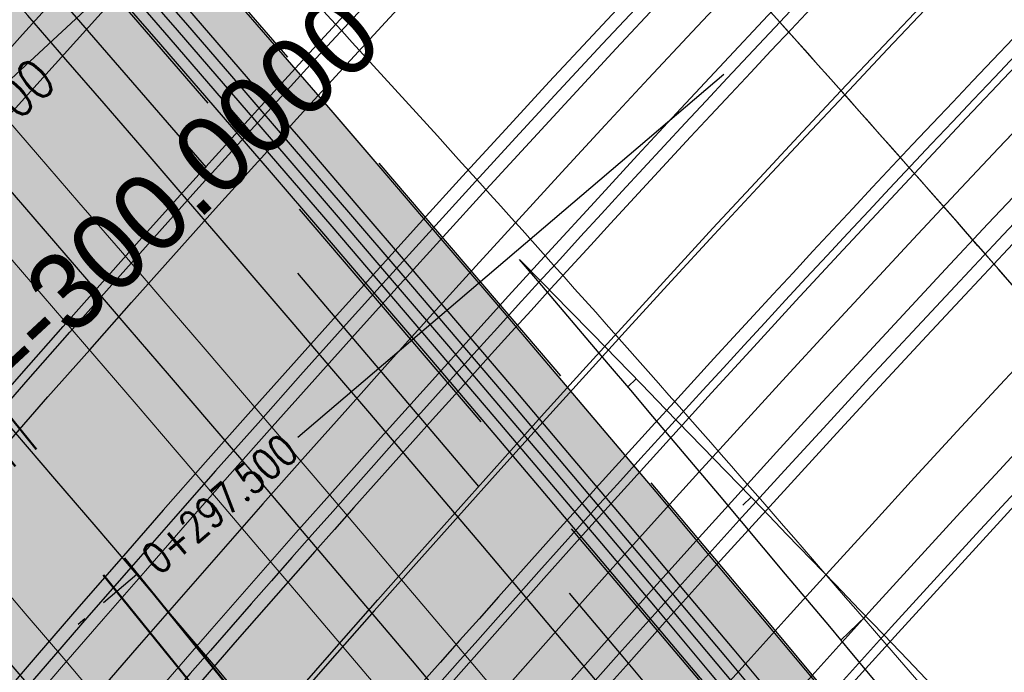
# Model space of a CAD drawing. Header units: metres. Extents: x 3458045 to 3462392, y 5482308 to 5484762.
# Tile 134 of 256: x 3459703.84 to 3459715.01, y 5483660.54 to 5483667.95. Entities that reach past the tile are written whole.
import ezdxf
from ezdxf.enums import TextEntityAlignment as Align

# ---------------------------------------------------------------- set-up
doc = ezdxf.new("R2010")
doc.units = ezdxf.units.M
for name, pattern in [('AUSGEZOGEN', [2, 1, 1]), ('STRICHPUNKT2', [12.7, 6.35, -3.175, 0, -3.175]), ('VERDECKT', [9.525, 6.35, -3.175]), ('VERDECKT2', [4.7625, 3.175, -1.5875])]:
    doc.linetypes.add(name, pattern=pattern)
doc.layers.get('0').update_dxf_attribs({"linetype": 'CONTINUOUS'})
for name, color, linetype in [('SP_ACHSE_6522', 7, 'CONTINUOUS'), ('SP_ACHSE_6721', 7, 'CONTINUOUS'), ('SP_ACHSE_6731', 7, 'CONTINUOUS'), ('SP_ACHSE_8521', 7, 'CONTINUOUS'), ('SP_ACHSE_8559', 7, 'CONTINUOUS'), ('SP_ACHSE_8901', 7, 'CONTINUOUS'), ('SP_ACHSE_8911', 7, 'CONTINUOUS'), ('SP_AXIS', 7, 'CONTINUOUS'), ('SP_BAUGRUBE-BÖSCHUNG', 210, 'AUSGEZOGEN'), ('SP_Blockfugen', 2, 'STRICHPUNKT2'), ('SP_BW5xx-BrückenB44', 7, 'CONTINUOUS'), ('SP_BW5xx-StwRheinuferstraße', 7, 'CONTINUOUS'), ('SP_Entwässerung', 170, 'VERDECKT2'), ('SP_SOLID_Trogsohle_L7+8', 253, 'CONTINUOUS'), ('SP_StadtbahnFluchtweg', 1, 'CONTINUOUS'), ('SP_TrogTunnel-Bautoleranz', 160, 'VERDECKT2'), ('SP_Trogwand_L7+8', 2, 'CONTINUOUS'), ('SP_Tunnelwand_L7+8', 2, 'VERDECKT2'), ('SP_Vb_Planung', 10, 'CONTINUOUS'), ('SP_VERM', 1, 'CONTINUOUS'), ('T__AXIS', 3, 'CONTINUOUS')]:
    doc.layers.add(name, color=color, linetype=linetype)
doc.layers.add('SP_HILF', color=6, linetype='CONTINUOUS', plot=False)
doc.styles.add('K_ISOCP', font='k_isocp.shx')
doc.styles.add('SIMPLEX8', font='simplexd.shx', dxfattribs={"width": 0.8})
doc.linetypes.add('EISENBAHN', pattern='A,0.15,[130,ltypeshp.shx,S=0.25,R=0,X=0,Y=0],0.15', length=0.3)

# ---------------------------------------------------------------- blocks, each defined once
blk = doc.blocks.new('kmr_li')
at = {"color": 1, "linetype": 'Continuous'}
blk.add_line((0, 0), (0, 3.5714), dxfattribs=at)
at = {"color": 1, "linetype": 'Continuous', "style": 'K_ISOCP'}
blk.add_attdef('STATION', text='', height=1, rotation=270.0001, dxfattribs=at).set_placement((0, 4.404), align=Align.MIDDLE_RIGHT)
blk.add_attdef('PARAOL', text='', height=1, rotation=270.0001, dxfattribs=at).set_placement((0.5, 1), align=Align.BOTTOM_RIGHT)
blk.add_attdef('PARAUL', text='', height=1, rotation=270.0001, dxfattribs=at).set_placement((-0.5, 1), align=Align.TOP_RIGHT)
blk = doc.blocks.new('kmr_i')
at = {"color": 1, "linetype": 'Continuous'}
blk.add_line((0, 0), (0, 1.416438), dxfattribs=at)
at = {"color": 1, "linetype": 'Continuous', "style": 'SIMPLEX8', "width": 0.8}
blk.add_attdef('STATION', text='', height=1, rotation=270.0000584, dxfattribs=at).set_placement((0, -0.50985), align=Align.MIDDLE_LEFT)
blk = doc.blocks.new('*U307')
at = {"color": 0, "linetype": 'ByBlock'}
for p, q in [((-33.826, 37.565), (-33.826, 37.564)), ((-32.516, 36.223), (-32.61, 36.131)), ((-31.211, 34.877), (-31.305, 34.786)), ((-29.91, 33.527), (-30.192, 33.256))]:
    blk.add_line(p, q, dxfattribs=at)

msp = doc.modelspace()

# ---------------------------------------------------------------- hatches: boundary and pattern name
at = {"layer": 'SP_SOLID_Trogsohle_L7+8'}
h = msp.add_hatch(color=256, dxfattribs=at)
h.dxf.hatch_style = 1
edge = h.paths.add_edge_path()
edge.add_line((3459702.4491, 5483672.5808), (3459694.7598, 5483665.8028))
edge.add_arc((3459249.8293, 5483273.6017), 593.1145, 29.9488058, 41.395802, ccw=False)
edge.add_line((3459763.7463, 5483569.6999), (3459768.6709, 5483560.5694))
edge.add_line((3459768.6709, 5483560.5694), (3459778.0346, 5483565.7481))
edge.add_line((3459778.0346, 5483565.7481), (3459772.6293, 5483574.8142))
edge.add_arc((3459249.8466, 5483273.6149), 603.343, 29.9482368, 41.3959476)

# ---------------------------------------------------------------- linework, layer by layer
at = {"layer": 'SP_ACHSE_6522'}
msp.add_lwpolyline([(3459690.7881, 5483531.9132, -0.2377022), (3459686.1518, 5483610.9287, -0.0061985), (3459687.0669, 5483612.9743, -0.0121933), (3459689.202, 5483617.3074, -0.0105958), (3459691.5324, 5483621.5387, -0.0089985), (3459694.0269, 5483625.6756, -0.0074011), (3459696.6557, 5483629.7285, -0.0058038), (3459699.3906, 5483633.7106, -0.0926184), (3459762.8248, 5483695.6159, -0.000188), (3459762.9764, 5483695.717, -0.0049276), (3459767.5685, 5483698.7086, -0.0035197), (3459772.2105, 5483701.6223, -0.0021118), (3459776.885, 5483704.4835, -0.0007039), (3459781.5756, 5483707.3183), (3459851.7814, 5483749.6586)], format="xyb", dxfattribs=at)
at = {"layer": 'SP_ACHSE_6721'}
msp.add_lwpolyline([(3459679.7641, 5483534.8411, -0.2153203), (3459678.2508, 5483614.3812, -0.0091566), (3459679.763, 5483617.7339, -0.0118607), (3459682.128, 5483622.4365, -0.0103948), (3459684.7, 5483627.0294, -0.0089289), (3459687.4477, 5483631.5195, -0.0074631), (3459690.341, 5483635.9173, -0.0059973), (3459693.3517, 5483640.2356, -0.0909405), (3459758.1619, 5483702.9627, -0.0001847), (3459758.3163, 5483703.0655, -0.0048411), (3459762.9923, 5483706.1077, -0.0034579), (3459767.7182, 5483709.072, -0.0020747), (3459772.4766, 5483711.9837, -0.0006916), (3459777.2511, 5483714.8692), (3459883.1578, 5483778.7402)], format="xyb", dxfattribs=at)
at = {"layer": 'SP_ACHSE_6731'}
msp.add_lwpolyline([(3459881.431, 5483781.605), (3459775.3544, 5483717.6418, 0.0006868), (3459770.5464, 5483714.7367, 0.0020604), (3459765.7545, 5483711.8051, 0.003434), (3459760.995, 5483708.8211, 0.0048076), (3459756.2855, 5483705.7591, 0.0001835), (3459756.13, 5483705.6556, 0.0917105), (3459689.9388, 5483641.4448, 0.005897), (3459686.9574, 5483637.1459, 0.0073719), (3459684.0911, 5483632.7695, 0.0088469), (3459681.3683, 5483628.3025, 0.0103219), (3459678.8188, 5483623.7345, 0.011797), (3459676.4739, 5483619.0584, 0.0045035), (3459675.7031, 5483617.3858, 0.2228231), (3459677.0437, 5483532.3132, 0.0025401)], format="xyb", dxfattribs=at)
at = {"layer": 'SP_ACHSE_8521'}
msp.add_lwpolyline([(3459667.116, 5483524.3467, -0.2255197), (3459663.8072, 5483620.7334, -0.0051343), (3459664.7675, 5483622.8858, -0.011674), (3459667.3044, 5483628.0892, -0.0103411), (3459670.0679, 5483633.176, -0.0090081), (3459673.0262, 5483638.1522, -0.0076752), (3459676.1489, 5483643.027, -0.0063424), (3459679.407, 5483647.8124, -0.0936983), (3459747.1614, 5483714.0324, -0.0004892), (3459747.5816, 5483714.3114, -0.0047607), (3459752.3417, 5483717.3973, -0.0034005), (3459757.1515, 5483720.4051, -0.0020403), (3459761.9938, 5483723.3604, -0.0006801), (3459766.8521, 5483726.2893), (3459833.8685, 5483766.6082)], format="xyb", dxfattribs=at)
at = {"layer": 'SP_ACHSE_8559'}
msp.add_lwpolyline([(3459696.9548, 5483536.2327, -0.2344318), (3459692.8953, 5483607.6275, -0.0063737), (3459693.7491, 5483609.5568, -0.0124985), (3459695.7467, 5483613.6421, -0.0108016), (3459697.9326, 5483617.63, -0.0091049), (3459700.2755, 5483621.5278, -0.0074082), (3459702.7459, 5483625.3463, -0.0057115), (3459705.3156, 5483629.0986, -0.0928262), (3459766.845, 5483689.2823, -0.0001911), (3459766.9943, 5483689.382, -0.005006), (3459771.5129, 5483692.3293, -0.0035757), (3459776.0813, 5483695.1986, -0.0021454), (3459780.6824, 5483698.0155, -0.0007151), (3459785.2995, 5483700.806), (3459855.6534, 5483743.2356)], format="xyb", dxfattribs=at)
at = {"layer": 'SP_ACHSE_8901'}
msp.add_lwpolyline([(3459478.4179, 5483881.5975), (3459663.5917, 5483703.287, -0.0763528), (3459773.4733, 5483559.3038, -0.0026415)], format="xyb", dxfattribs=at)
at = {"layer": 'SP_ACHSE_8911'}
msp.add_lwpolyline([(3459777.2173, 5483559.7474, 0.0769413), (3459666.0197, 5483705.8087), (3459480.8452, 5483884.1198, 0.0146052)], format="xyb", dxfattribs=at)
at = {"layer": 'SP_AXIS'}
for points in [[(3459462.9996, 5483888.6898), (3459657.2317, 5483701.6383, -0.0004357), (3459663.6067, 5483695.4918, -0.001307), (3459669.9603, 5483689.3232, -0.0021783), (3459676.2707, 5483683.1104, -0.0030497), (3459682.5157, 5483676.832, -0.003921), (3459688.6726, 5483670.4671, -0.0047924), (3459694.7177, 5483663.996, -0.0018941), (3459696.8141, 5483661.6896, -0.028225), (3459725.0993, 5483626.531, -0.0018941), (3459726.9033, 5483623.9892, -0.0047924), (3459731.9296, 5483616.6986, -0.003921), (3459736.8282, 5483609.3214, -0.0030497), (3459741.6235, 5483601.8767, -0.0021783), (3459746.3407, 5483594.3821, -0.001307), (3459751.0056, 5483586.8549, -0.0004357), (3459755.6442, 5483579.3114, 0.0003596)], [(3459777.2173, 5483559.7474, 0.0769413), (3459666.0197, 5483705.8087), (3459480.8452, 5483884.1198, 0.0146052)], [(3459478.4179, 5483881.5975), (3459663.5917, 5483703.287, -0.0763528), (3459773.4733, 5483559.3038, -0.0026415)], [(3459769.2766, 5483584.2553, -0.0008234), (3459761.9942, 5483596.2792, -0.0002745), (3459754.7382, 5483608.319, 0.0005709), (3459751.2476, 5483614.1058, 0.0017127), (3459747.7306, 5483619.8765, 0.0028544), (3459744.1611, 5483625.6149, 0.0039962), (3459740.5133, 5483631.3038, 0.0047547), (3459737.0195, 5483636.5476, 0.0377955), (3459708.7845, 5483671.9589, 0.0047547), (3459704.4503, 5483676.5326, 0.0039962), (3459699.7165, 5483681.3556, 0.0028544), (3459694.917, 5483686.1133, 0.0017127), (3459690.0743, 5483690.827, 0.0005709), (3459685.2101, 5483695.5185), (3459504.9574, 5483869.1071, 0.0004357)], [(3459881.431, 5483781.605), (3459775.3544, 5483717.6418, 0.0006868), (3459770.5464, 5483714.7367, 0.0020604), (3459765.7545, 5483711.8051, 0.003434), (3459760.995, 5483708.8211, 0.0048076), (3459756.2855, 5483705.7591, 0.0001835), (3459756.13, 5483705.6556, 0.0917105), (3459689.9388, 5483641.4448, 0.005897), (3459686.9574, 5483637.1459, 0.0073719), (3459684.0911, 5483632.7695, 0.0088469), (3459681.3683, 5483628.3025, 0.0103219), (3459678.8188, 5483623.7345, 0.011797), (3459676.4739, 5483619.0584, 0.0045035), (3459675.7031, 5483617.3858, 0.2228231), (3459677.0437, 5483532.3132, 0.0025401)], [(3459679.7641, 5483534.8411, -0.2153203), (3459678.2508, 5483614.3812, -0.0091566), (3459679.763, 5483617.7339, -0.0118607), (3459682.128, 5483622.4365, -0.0103948), (3459684.7, 5483627.0294, -0.0089289), (3459687.4477, 5483631.5195, -0.0074631), (3459690.341, 5483635.9173, -0.0059973), (3459693.3517, 5483640.2356, -0.0909405), (3459758.1619, 5483702.9627, -0.0001847), (3459758.3163, 5483703.0655, -0.0048411), (3459762.9923, 5483706.1077, -0.0034579), (3459767.7182, 5483709.072, -0.0020747), (3459772.4766, 5483711.9837, -0.0006916), (3459777.2511, 5483714.8692), (3459883.1578, 5483778.7402)], [(3459667.116, 5483524.3467, -0.2255197), (3459663.8072, 5483620.7334, -0.0051343), (3459664.7675, 5483622.8858, -0.011674), (3459667.3044, 5483628.0892, -0.0103411), (3459670.0679, 5483633.176, -0.0090081), (3459673.0262, 5483638.1522, -0.0076752), (3459676.1489, 5483643.027, -0.0063424), (3459679.407, 5483647.8124, -0.0936983), (3459747.1614, 5483714.0324, -0.0004892), (3459747.5816, 5483714.3114, -0.0047607), (3459752.3417, 5483717.3973, -0.0034005), (3459757.1515, 5483720.4051, -0.0020403), (3459761.9938, 5483723.3604, -0.0006801), (3459766.8521, 5483726.2893), (3459833.8685, 5483766.6082)], [(3459690.7881, 5483531.9132, -0.2377022), (3459686.1518, 5483610.9287, -0.0061985), (3459687.0669, 5483612.9743, -0.0121933), (3459689.202, 5483617.3074, -0.0105958), (3459691.5324, 5483621.5387, -0.0089985), (3459694.0269, 5483625.6756, -0.0074011), (3459696.6557, 5483629.7285, -0.0058038), (3459699.3906, 5483633.7106, -0.0926184), (3459762.8248, 5483695.6159, -0.000188), (3459762.9764, 5483695.717, -0.0049276), (3459767.5685, 5483698.7086, -0.0035197), (3459772.2105, 5483701.6223, -0.0021118), (3459776.885, 5483704.4835, -0.0007039), (3459781.5756, 5483707.3183), (3459851.7814, 5483749.6586)]]:
    msp.add_lwpolyline(points, format="xyb", dxfattribs=at)
at = {"layer": 'SP_BAUGRUBE-BÖSCHUNG'}
for points in [[(3459743.3921, 5483627.6046, 0.0208482), (3459709.5152, 5483665.2286, 0.0501887)], [(3459740.2564, 5483625.9709, 0.0206513), (3459709.5152, 5483665.2286, 0.0501887)]]:
    msp.add_lwpolyline(points, format="xyb", dxfattribs=at)
at = {"layer": 'SP_Blockfugen'}
msp.add_line((3459711.8319, 5483667.3268), (3459698.5126, 5483655.976), dxfattribs=at)
at = {"layer": 'SP_BW5xx-BrückenB44', "color": 96, "linetype": 'VERDECKT', "lineweight": 13, "ltscale": 2, "flags": 128}
for points in [[(3459662.4661, 5483617.5053, -0.0077788), (3459663.8072, 5483620.7334, -0.0051343), (3459664.7675, 5483622.8858, -0.011674), (3459667.3044, 5483628.0892, -0.0103411), (3459670.0679, 5483633.176, -0.0090081), (3459673.0262, 5483638.1522, -0.0076752), (3459676.1489, 5483643.027, -0.0063424), (3459679.407, 5483647.8124, -0.0936983), (3459747.1614, 5483714.0324, -0.0004892), (3459747.5816, 5483714.3114, -0.0047607), (3459752.3417, 5483717.3973, -0.0034005), (3459757.1515, 5483720.4051, -0.0020403), (3459761.9938, 5483723.3604, -0.0006801), (3459766.8521, 5483726.2893), (3459767.293, 5483726.5545)], [(3459665.4795, 5483616.2878, -0.007822), (3459666.7888, 5483619.44, -0.0051343), (3459667.7218, 5483621.5313, -0.011674), (3459670.1917, 5483626.5972, -0.0103411), (3459672.891, 5483631.5659, -0.0090081), (3459675.7894, 5483636.4414, -0.0076752), (3459678.8583, 5483641.2321, -0.0063424), (3459682.07, 5483645.9494, -0.0936983), (3459748.9617, 5483711.3266, -0.0004892), (3459749.3767, 5483711.6021, -0.0047607), (3459754.0836, 5483714.6535, -0.0034005), (3459758.8559, 5483717.6379, -0.0020403), (3459763.6756, 5483720.5793, -0.0006801), (3459768.5263, 5483723.5037), (3459769.1481, 5483723.8778)], [(3459682.0772, 5483609.5819, -0.007823), (3459683.1687, 5483612.2186, -0.0061985), (3459684.1169, 5483614.3381, -0.0121933), (3459686.3226, 5483618.8146, -0.0105958), (3459688.7195, 5483623.1665, -0.0089985), (3459691.2743, 5483627.4036, -0.0074011), (3459693.9555, 5483631.5372, -0.0058038), (3459696.7332, 5483635.5815, -0.0926184), (3459761.0207, 5483698.3192, -0.000188), (3459761.1743, 5483698.4216, -0.0049276), (3459765.8214, 5483701.4491, -0.0035197), (3459770.5021, 5483704.3871, -0.0021118), (3459775.2001, 5483707.2626, -0.0005769), (3459779.0498, 5483709.5906)], [(3459685.0906, 5483608.3644, -0.0078891), (3459686.1518, 5483610.9287, -0.0061985), (3459687.0669, 5483612.9744, -0.0121933), (3459689.202, 5483617.3074, -0.0105958), (3459691.5324, 5483621.5387, -0.0089985), (3459694.0269, 5483625.6756, -0.0074011), (3459696.6557, 5483629.7285, -0.0058038), (3459699.3906, 5483633.7106, -0.0926184), (3459762.8248, 5483695.6159, -0.000188), (3459762.9764, 5483695.717, -0.0049276), (3459767.5685, 5483698.7086, -0.0035197), (3459772.2105, 5483701.6223, -0.0021118), (3459776.885, 5483704.4835, -0.0006033), (3459780.9048, 5483706.914)], [(3459688.3358, 5483607.0533, -0.0079658), (3459689.3643, 5483609.5396, -0.0061985), (3459690.2438, 5483611.5056, -0.0121933), (3459692.3029, 5483615.6842, -0.0105958), (3459694.5618, 5483619.7856, -0.0089985), (3459696.9911, 5483623.8146, -0.0074011), (3459699.5636, 5483627.7806, -0.0058038), (3459702.2525, 5483631.6958, -0.0926184), (3459764.7677, 5483692.7047, -0.000188), (3459764.9171, 5483692.8043, -0.0049276), (3459769.45, 5483695.7574, -0.0035197), (3459774.0503, 5483698.6448, -0.0021118), (3459778.6996, 5483701.4906, -0.0006319), (3459782.9025, 5483704.0315)], [(3459691.5803, 5483605.7424, -0.0069502), (3459692.4355, 5483607.8239, -0.0063737), (3459693.2944, 5483609.7649, -0.0124985), (3459695.3032, 5483613.8729, -0.0108016), (3459697.4994, 5483617.8797, -0.0091049), (3459699.8517, 5483621.7932, -0.0074082), (3459702.3301, 5483625.6241, -0.0057097), (3459704.9063, 5483629.3858, -0.0928259), (3459766.5672, 5483689.698, -0.0001911), (3459766.7168, 5483689.7979, -0.005006), (3459771.2439, 5483692.7508, -0.0035757), (3459775.8184, 5483695.6239, -0.0021454), (3459780.4232, 5483698.4431, -0.0006933), (3459784.9001, 5483701.1491)]]:
    msp.add_lwpolyline(points, format="xyb", dxfattribs=at)
at = {"layer": 'SP_BW5xx-BrückenB44', "color": 96}
for points in [[(3459664.1798, 5483617.514, -0.0063324), (3459665.2636, 5483620.1016, -0.0051343), (3459666.2106, 5483622.2242, -0.011674), (3459668.7147, 5483627.3604, -0.0103411), (3459671.4469, 5483632.3895, -0.0090081), (3459674.3759, 5483637.3165, -0.0076752), (3459677.4723, 5483642.1503, -0.0063424), (3459680.7078, 5483646.9024, -0.0936983), (3459748.0408, 5483712.7108, -0.0004892), (3459748.4584, 5483712.988, -0.0047607), (3459753.1925, 5483716.0571, -0.0034005), (3459757.9841, 5483719.0534, -0.0020403), (3459762.8153, 5483722.0019, -0.0006412), (3459767.392, 5483724.7615)], [(3459668.7247, 5483614.9767, -0.0078715), (3459669.9997, 5483618.0471, -0.0051343), (3459670.9033, 5483620.0725, -0.011674), (3459673.301, 5483624.9903, -0.0103411), (3459675.9312, 5483629.8318, -0.0090081), (3459678.7652, 5483634.5989, -0.0076752), (3459681.7761, 5483639.2992, -0.0063424), (3459684.9379, 5483643.9431, -0.0936983), (3459750.9005, 5483708.4127, -0.0004892), (3459751.3098, 5483708.6844, -0.0047607), (3459755.9594, 5483711.6987, -0.0034005), (3459760.6914, 5483714.6578, -0.0020403), (3459765.4867, 5483717.5844, -0.0006801), (3459770.3293, 5483720.5038), (3459771.1459, 5483720.9951)], [(3459659.9511, 5483618.5214, -0.0077448), (3459661.3188, 5483621.8129, -0.0051343), (3459662.3019, 5483624.0164, -0.011674), (3459664.8947, 5483629.3345, -0.0103411), (3459667.7117, 5483634.5199, -0.0090081), (3459670.7199, 5483639.5801, -0.0076752), (3459673.8875, 5483644.525, -0.0063424), (3459677.1844, 5483649.3673, -0.0936983), (3459745.6588, 5483716.2907, -0.0004892), (3459746.0835, 5483716.5727, -0.0037356), (3459749.8484, 5483719.0244, -0.0034005)], [(3459670.9622, 5483613.4256, -0.0093683), (3459672.4307, 5483616.9924, -0.0051343), (3459673.3121, 5483618.968, -0.011674), (3459675.6552, 5483623.7737, -0.0103411), (3459678.2331, 5483628.5189, -0.0090081), (3459681.0184, 5483633.2039, -0.0076752), (3459683.9854, 5483637.8357, -0.0063424), (3459687.1093, 5483642.424, -0.0936983), (3459752.3685, 5483706.2064, -0.0004892), (3459752.7734, 5483706.4753, -0.0047607), (3459757.3797, 5483709.4614, -0.0034005), (3459762.0812, 5483712.4014, -0.0020403), (3459766.858, 5483715.3167, -0.0006801), (3459771.6944, 5483718.2324), (3459772.6586, 5483718.8125)], [(3459671.089, 5483614.0214, -0.0079096), (3459672.339, 5483617.0322, -0.0051343), (3459673.2212, 5483619.0097, -0.011674), (3459675.5664, 5483623.8196, -0.0103411), (3459678.1463, 5483628.5684, -0.0090081), (3459680.9333, 5483633.2566, -0.0076752), (3459683.902, 5483637.8909, -0.0063424), (3459687.0274, 5483642.4813, -0.0936983), (3459752.3131, 5483706.2897, -0.0004892), (3459752.7182, 5483706.5586, -0.0047607), (3459757.3261, 5483709.5458, -0.0034005), (3459762.0287, 5483712.4866, -0.0020403), (3459766.8062, 5483715.4023, -0.0006801), (3459771.6429, 5483718.3181), (3459772.6015, 5483718.8949)], [(3459671.2403, 5483613.3132, -0.0093772), (3459672.706, 5483616.873, -0.0051343), (3459673.5848, 5483618.8429, -0.011674), (3459675.9217, 5483623.6359, -0.0103411), (3459678.4937, 5483628.3703, -0.0090081), (3459681.2734, 5483633.046, -0.0076752), (3459684.2355, 5483637.67, -0.0063424), (3459687.3551, 5483642.252, -0.0936983), (3459752.5347, 5483705.9567, -0.0004892), (3459752.9391, 5483706.2252, -0.0047607), (3459757.5405, 5483709.2081, -0.0034005), (3459762.2385, 5483712.146, -0.0020403), (3459767.0132, 5483715.06, -0.0006801), (3459771.8489, 5483717.9753), (3459772.8298, 5483718.5654)], [(3459773.5686, 5483717.4994, 0.0004908), (3459770.1317, 5483715.4208, 0.0020604), (3459765.3342, 5483712.4858, 0.003434), (3459760.5654, 5483709.496, 0.0048076), (3459755.843, 5483706.4256, 0.0001835), (3459755.6867, 5483706.3216, 0.0918169), (3459689.2245, 5483641.8206, 0.0059411), (3459686.205, 5483637.462, 0.0074015), (3459683.3002, 5483633.0203, 0.0088619), (3459680.5389, 5483628.4825, 0.0103224), (3459677.9516, 5483623.8381, 0.0117829), (3459675.5699, 5483619.0799, 0.005959), (3459674.5446, 5483616.8334, 0.0080538), (3459673.2779, 5483613.8381, 0.0080538)], [(3459773.6543, 5483717.3758, 0.000492), (3459770.2095, 5483715.2925, 0.0020604), (3459765.413, 5483712.3582, 0.003434), (3459760.646, 5483709.3694, 0.0048076), (3459755.926, 5483706.3006, 0.0001835), (3459755.7698, 5483706.1967, 0.0918169), (3459689.3468, 5483641.7338, 0.0059411), (3459686.3293, 5483637.3781, 0.0074015), (3459683.4269, 5483632.94, 0.0088619), (3459680.6684, 5483628.4068, 0.0103224), (3459678.0841, 5483623.7678, 0.0117829), (3459675.7056, 5483619.0159, 0.005959), (3459674.6817, 5483616.7728, 0.0080538), (3459673.417, 5483613.7819, 0.0080538)], [(3459658.7574, 5483619.0037, -0.007729), (3459660.1376, 5483622.3253, -0.0051343), (3459661.1315, 5483624.553, -0.011674), (3459663.7509, 5483629.9256, -0.0103411), (3459666.5933, 5483635.1578, -0.0090081), (3459669.6253, 5483640.2578, -0.0076752), (3459672.8142, 5483645.236, -0.0063424), (3459676.1294, 5483650.1053, -0.0908776), (3459742.5424, 5483715.7442, 0.7365005)], [(3459775.0241, 5483715.3993, 0.0005105), (3459771.4535, 5483713.2401, 0.0020604), (3459766.6739, 5483710.3161, 0.003434), (3459761.9348, 5483707.3449, 0.0048076), (3459757.2535, 5483704.3012, 0.0001835), (3459757.0997, 5483704.1989, 0.0918169), (3459691.3039, 5483640.3447, 0.0059411), (3459688.3182, 5483636.0349, 0.0074015), (3459685.4547, 5483631.6563, 0.0088619), (3459682.7405, 5483627.1957, 0.0103224), (3459680.2043, 5483622.6433, 0.0117829), (3459677.8765, 5483617.9926, 0.005959), (3459676.8768, 5483615.8023, 0.0080538), (3459675.6422, 5483612.8829, 0.0106779)], [(3459776.3939, 5483713.4228, 0.0005291), (3459772.6975, 5483711.1877, 0.0020604), (3459767.9347, 5483708.274, 0.003434), (3459763.2236, 5483705.3203, 0.0048076), (3459758.581, 5483702.3017, 0.0001835), (3459758.4295, 5483702.201, 0.0918169), (3459693.261, 5483638.9556, 0.0059411), (3459690.3072, 5483634.6917, 0.0074015), (3459687.4825, 5483630.3726, 0.0088619), (3459684.8125, 5483625.9847, 0.0103224), (3459682.3246, 5483621.5189, 0.0117829), (3459680.0474, 5483616.9692, 0.005959), (3459679.0718, 5483614.8319, 0.0080538), (3459677.8675, 5483611.9838, 0.0080538)], [(3459776.4795, 5483713.2993, 0.0005303), (3459772.7753, 5483711.0594, 0.0020604), (3459768.0135, 5483708.1464, 0.003434), (3459763.3042, 5483705.1937, 0.0048076), (3459758.6639, 5483702.1768, 0.0001835), (3459758.5127, 5483702.0762, 0.0918169), (3459693.3834, 5483638.8687, 0.0059411), (3459690.4315, 5483634.6078, 0.0074015), (3459687.6093, 5483630.2924, 0.0088619), (3459684.942, 5483625.909, 0.0103224), (3459682.4571, 5483621.4486, 0.0117829), (3459680.1831, 5483616.9053, 0.005959), (3459679.209, 5483614.7712, 0.0080538), (3459678.0065, 5483611.9276, 0.0080538)], [(3459678.7393, 5483610.9305, -0.007755), (3459679.8644, 5483613.6474, -0.0061985), (3459680.8492, 5483615.8488, -0.0121933), (3459683.1332, 5483620.484, -0.0105958), (3459685.6036, 5483624.9697, -0.0089985), (3459688.2254, 5483629.3177, -0.0074011), (3459690.9645, 5483633.5407, -0.0058038), (3459693.7895, 5483637.6539, -0.0926184), (3459759.0223, 5483701.3136, -0.000188), (3459759.1782, 5483701.4175, -0.0049276), (3459763.8861, 5483704.4846, -0.0035197), (3459768.6098, 5483707.4496, -0.0021118), (3459773.3337, 5483710.341, -0.0005477), (3459776.995, 5483712.5554, -0.0005477)], [(3459679.1229, 5483610.1284, -0.0093602), (3459680.461, 5483613.3894, -0.0061985), (3459681.4392, 5483615.5761, -0.0121933), (3459683.709, 5483620.1826, -0.0105958), (3459686.1662, 5483624.6441, -0.0089985), (3459688.7759, 5483628.9721, -0.0074011), (3459691.5046, 5483633.179, -0.0058038), (3459694.321, 5483637.2798, -0.0926184), (3459759.3832, 5483700.7729, -0.000188), (3459759.5386, 5483700.8766, -0.0049276), (3459764.2355, 5483703.9366, -0.0035197), (3459768.9514, 5483706.8966, -0.0021118), (3459773.6706, 5483709.7852, -0.0005529), (3459777.366, 5483712.0201)], [(3459679.401, 5483610.016, -0.0093709), (3459680.7364, 5483613.2704, -0.0061985), (3459681.7115, 5483615.4502, -0.0121933), (3459683.9748, 5483620.0435, -0.0105958), (3459686.4259, 5483624.4938, -0.0089985), (3459689.03, 5483628.8126, -0.0074011), (3459691.7538, 5483633.012, -0.0058038), (3459694.5663, 5483637.1071, -0.0926184), (3459759.5497, 5483700.5234, -0.000188), (3459759.705, 5483700.6269, -0.0049276), (3459764.3968, 5483703.6836, -0.0035197), (3459769.1091, 5483706.6414, -0.0021118), (3459773.8262, 5483709.5286, -0.0005554), (3459777.5373, 5483711.773)], [(3459679.7129, 5483610.5372, -0.0077743), (3459680.8282, 5483613.2307, -0.0061985), (3459681.8022, 5483615.4082, -0.0121933), (3459684.0634, 5483619.9971, -0.0105958), (3459686.5124, 5483624.4438, -0.0089985), (3459689.1147, 5483628.7594, -0.0074011), (3459691.8369, 5483632.9564, -0.0058038), (3459694.6481, 5483637.0495, -0.0926184), (3459759.6052, 5483700.4402, -0.000188), (3459759.7604, 5483700.5437, -0.0049276), (3459764.4505, 5483703.5993, -0.0035197), (3459769.1617, 5483706.5563, -0.0021118), (3459773.878, 5483709.4431, -0.0005562), (3459777.5943, 5483711.6907, -0.0005562)], [(3459656.6944, 5483619.8372, -0.0077027), (3459658.0964, 5483623.2108, -0.0051343), (3459659.109, 5483625.4804, -0.011674), (3459661.7742, 5483630.9471, -0.0103411), (3459664.6606, 5483636.2602, -0.0090081), (3459667.7335, 5483641.4291, -0.0076752), (3459670.9593, 5483646.4648, -0.0063424), (3459674.3063, 5483651.3807, -0.0800487), (3459732.1465, 5483711.0587, -0.0004892)], [(3459681.6136, 5483609.7692, -0.0078132), (3459682.7098, 5483612.4171, -0.0061985), (3459683.663, 5483614.548, -0.0121933), (3459685.8797, 5483619.0464, -0.0105958), (3459688.2867, 5483623.417, -0.0089985), (3459690.8509, 5483627.6694, -0.0074011), (3459693.5401, 5483631.8155, -0.0058038), (3459696.3243, 5483635.8694, -0.0926184), (3459760.7432, 5483698.7351, -0.000188), (3459760.8971, 5483698.8377, -0.0049276), (3459765.5526, 5483701.8707, -0.0035197), (3459770.2393, 5483704.8124, -0.0021118), (3459774.9408, 5483707.6902, -0.0005728), (3459778.7644, 5483710.0024)], [(3459692.0439, 5483605.5551, -0.0069627), (3459692.8953, 5483607.6275, -0.0063737), (3459693.7491, 5483609.5568, -0.0124985), (3459695.7467, 5483613.6421, -0.0108016), (3459697.9326, 5483617.63, -0.0091049), (3459700.2755, 5483621.5278, -0.0074082), (3459702.7459, 5483625.3463, -0.0057105), (3459705.3156, 5483629.0986, -0.0928267), (3459766.845, 5483689.2823, -0.0001911), (3459766.9943, 5483689.382, -0.005006), (3459771.5129, 5483692.3293, -0.0035757), (3459776.0813, 5483695.1986, -0.0021454), (3459780.6824, 5483698.0155, -0.0006975), (3459785.1855, 5483700.7373)], [(3459696.9813, 5483603.5603, -0.0071059), (3459697.7921, 5483605.5354, -0.0063737), (3459698.5907, 5483607.34, -0.0124985), (3459700.4705, 5483611.184, -0.0108016), (3459702.5458, 5483614.9702, -0.0091049), (3459704.7888, 5483618.7019, -0.0074082), (3459707.1734, 5483622.3878, -0.0057106), (3459709.6744, 5483626.0398, -0.0928281), (3459769.8042, 5483684.8552, -0.0001911), (3459769.9501, 5483684.9527, -0.005006), (3459774.3772, 5483687.8403, -0.0035757), (3459778.8812, 5483690.6691, -0.0021454), (3459783.4433, 5483693.4622, -0.0007151), (3459788.0474, 5483696.2448), (3459788.2248, 5483696.3518)], [(3459682.3208, 5483653.7768, -0.0416809), (3459710.393, 5483685.8534, -0.0004892)], [(3459686.6788, 5483650.588, -0.0416534), (3459714.1428, 5483681.9675, -0.0004892)], [(3459720.704, 5483676.2754, 0.0443312), (3459691.4381, 5483642.4235, 0.0059411)], [(3459720.0909, 5483675.4701, 0.0423476), (3459692.1463, 5483643.1466, 0.0059411)], [(3459722.2283, 5483674.689, 0.0443138), (3459693.2284, 5483641.1448, 0.0059411)], [(3459721.4074, 5483674.1001, 0.0423176), (3459693.6925, 5483642.0423, 0.0059411)]]:
    msp.add_lwpolyline(points, format="xyb", dxfattribs=at)
at = {"layer": 'SP_BW5xx-BrückenB44', "color": 96, "flags": 128}
for points in [[(3459667.925, 5483615.2998, -0.0078588), (3459669.2084, 5483618.3903, -0.0051343), (3459670.1193, 5483620.432, -0.011674), (3459672.5348, 5483625.3863, -0.0103411), (3459675.182, 5483630.2591, -0.0090081), (3459678.0319, 5483635.053, -0.0076752), (3459681.0571, 5483639.7755, -0.0063424), (3459684.2312, 5483644.4375, -0.0936983), (3459750.4228, 5483709.1308, -0.0004892), (3459750.8334, 5483709.4034, -0.0047607), (3459755.4972, 5483712.4268, -0.0034005), (3459760.2391, 5483715.3922, -0.0020403), (3459765.0404, 5483718.3224, -0.0007879), (3459770.654, 5483721.705, -0.0006412)], [(3459683.9519, 5483609.5255, -0.0049426), (3459684.6304, 5483611.1583, -0.0063737), (3459685.5773, 5483613.2982, -0.0124985), (3459687.774, 5483617.7906, -0.0108016), (3459690.1465, 5483622.1191, -0.0091049), (3459692.658, 5483626.2975, -0.0074082), (3459695.2731, 5483630.3395, -0.0057105), (3459697.9588, 5483634.2612, -0.0928243), (3459761.8506, 5483696.7543, -0.0001911), (3459762.0056, 5483696.8578, -0.005006), (3459766.6784, 5483699.9058, -0.0035757), (3459771.3557, 5483702.8435, -0.0021454), (3459776.0226, 5483705.7006, -0.0006218), (3459780.0556, 5483708.1392, -0.0005392)], [(3459684.091, 5483609.4693, -0.0049426), (3459684.7684, 5483611.0994, -0.0063737), (3459685.7137, 5483613.2357, -0.0124985), (3459687.9071, 5483617.7214, -0.0108016), (3459690.2765, 5483622.0442, -0.0091049), (3459692.7852, 5483626.2179, -0.0074082), (3459695.3978, 5483630.2561, -0.0057105), (3459698.0816, 5483634.1751, -0.0928243), (3459761.9339, 5483696.6296, -0.0001911), (3459762.0888, 5483696.733, -0.005006), (3459766.7591, 5483699.7793, -0.0035757), (3459771.4346, 5483702.7159, -0.0021454), (3459776.1003, 5483705.5724, -0.000623), (3459780.1413, 5483708.0157, -0.0003996)], [(3459685.6955, 5483609.9536, -0.0019591), (3459685.9639, 5483610.5887, -0.0063737), (3459686.8957, 5483612.6946, -0.0124985), (3459689.0603, 5483617.1214, -0.0108016), (3459691.4027, 5483621.3948, -0.0091049), (3459693.887, 5483625.528, -0.0074082), (3459696.4787, 5483629.5339, -0.0057105), (3459699.1457, 5483633.4283, -0.0928243), (3459762.6564, 5483695.5488, -0.0001911), (3459762.8104, 5483695.6517, -0.005006), (3459767.4584, 5483698.6834, -0.0035757), (3459772.1181, 5483701.6101, -0.0021454), (3459776.7744, 5483704.4608, -0.0004104), (3459779.4335, 5483706.0701)], [(3459688.5878, 5483607.6525, -0.0049426), (3459689.2284, 5483609.1941, -0.0063737), (3459690.1235, 5483611.2167, -0.0124985), (3459692.2095, 5483615.4827, -0.0108016), (3459694.4781, 5483619.6217, -0.0091049), (3459696.8958, 5483623.644, -0.0074082), (3459699.4304, 5483627.5616, -0.0057105), (3459702.0516, 5483631.3891, -0.0928243), (3459764.6291, 5483692.5974, -0.0001911), (3459764.7809, 5483692.6988, -0.005006), (3459769.3679, 5483695.6908, -0.0035757), (3459773.9847, 5483698.5904, -0.0021454), (3459778.615, 5483701.4252, -0.0005392), (3459782.1029, 5483703.535, -0.0005392)], [(3459692.279, 5483607.2936, -0.0016974), (3459692.493, 5483607.7994, -0.0063737), (3459693.3513, 5483609.7389, -0.0124985), (3459695.3586, 5483613.8441, -0.0108016), (3459697.5536, 5483617.8485, -0.0091049), (3459699.9047, 5483621.76, -0.0074082), (3459702.3821, 5483625.5893, -0.0057105), (3459704.9575, 5483629.3499, -0.0928243), (3459766.6019, 5483689.646, -0.0001911), (3459766.7515, 5483689.7459, -0.005006), (3459771.2775, 5483692.6981, -0.0035757), (3459775.8513, 5483695.5708, -0.0021454), (3459780.4556, 5483698.3896, -0.0004694), (3459783.4857, 5483700.223)], [(3459693.0847, 5483605.8357, -0.0049426), (3459693.6885, 5483607.2887, -0.0063737), (3459694.5333, 5483609.1977, -0.0124985), (3459696.5119, 5483613.244, -0.0108016), (3459698.6798, 5483617.1992, -0.0091049), (3459701.0065, 5483621.0701, -0.0074082), (3459703.463, 5483624.8671, -0.0057105), (3459706.0216, 5483628.6032, -0.0928243), (3459767.3243, 5483688.5653, -0.0001911), (3459767.4731, 5483688.6646, -0.005006), (3459771.9768, 5483691.6022, -0.0035757), (3459776.5348, 5483694.465, -0.0021454), (3459781.1296, 5483697.278, -0.0007048), (3459785.6778, 5483700.027, -0.0004802)], [(3459693.2238, 5483605.7795, -0.0049426), (3459693.8264, 5483607.2298, -0.0063737), (3459694.6697, 5483609.1353, -0.0124985), (3459696.6449, 5483613.1747, -0.0108016), (3459698.8097, 5483617.1243, -0.0091049), (3459701.1337, 5483620.9905, -0.0074082), (3459703.5877, 5483624.7838, -0.0057105), (3459706.1444, 5483628.517, -0.0928243), (3459767.4077, 5483688.4405, -0.0001911), (3459767.5563, 5483688.5398, -0.005006), (3459772.0575, 5483691.4758, -0.0035757), (3459776.6137, 5483694.3374, -0.0021454), (3459781.2074, 5483697.1497, -0.0007061), (3459785.7634, 5483699.9035, -0.0005392)], [(3459680.5586, 5483653.8272, -0.0436448), (3459710.1152, 5483687.599, -0.0004892)], [(3459681.6077, 5483653.0596, -0.0436445), (3459711.0151, 5483686.6609, -0.0004892)], [(3459686.2077, 5483649.6935, -0.0436434), (3459714.9611, 5483682.5474, -0.0004892)], [(3459687.2569, 5483648.9258, -0.0436431), (3459715.8611, 5483681.6093, -0.0004892)], [(3459699.2508, 5483633.317, -0.0000372), (3459699.2685, 5483633.3422, -0.0456291), (3459727.653, 5483666.8682)], [(3459704.8365, 5483629.4387, -0.0449584), (3459731.9753, 5483661.5801)]]:
    msp.add_lwpolyline(points, format="xyb", dxfattribs=at)
at = {"layer": 'SP_BW5xx-BrückenB44', "color": 96, "lineweight": 13}
for points in [[(3459669.1883, 5483614.7894, -0.0078788), (3459670.4584, 5483617.8481, -0.0051343), (3459671.3578, 5483619.8641, -0.011674), (3459673.7452, 5483624.7608, -0.0103411), (3459676.3656, 5483629.5841, -0.0090081), (3459679.1904, 5483634.3357, -0.0076752), (3459682.193, 5483639.0231, -0.0063424), (3459685.3476, 5483643.6564, -0.0936983), (3459751.1775, 5483707.9964, -0.0004892), (3459751.5859, 5483708.2676, -0.0047607), (3459756.2274, 5483711.2765, -0.0034005), (3459760.9536, 5483714.232, -0.0020403), (3459765.7454, 5483717.1565, -0.0006801), (3459770.5869, 5483720.0752), (3459771.4313, 5483720.5833)], [(3459692.9711, 5483605.1805, -0.0069881), (3459693.8149, 5483607.2346, -0.0063737), (3459694.6583, 5483609.1405, -0.0124985), (3459696.6338, 5483613.1805, -0.0108016), (3459698.7989, 5483617.1305, -0.0091049), (3459701.1231, 5483620.9971, -0.0074082), (3459703.5773, 5483624.7907, -0.0057105), (3459706.1342, 5483628.5242, -0.0928267), (3459767.4008, 5483688.4509, -0.0001911), (3459767.5494, 5483688.5502, -0.005006), (3459772.0508, 5483691.4863, -0.0035757), (3459776.6071, 5483694.348, -0.0021454), (3459781.2009, 5483697.1604, -0.000706), (3459785.7563, 5483699.9138)], [(3459694.5937, 5483604.5249, -0.0070342), (3459695.4242, 5483606.5471, -0.0063737), (3459696.2494, 5483608.412, -0.0124985), (3459698.1862, 5483612.3727, -0.0108016), (3459700.315, 5483616.2564, -0.0091049), (3459702.6063, 5483620.0684, -0.0074082), (3459705.0324, 5483623.8184, -0.0057105), (3459707.5667, 5483627.519, -0.0928267), (3459768.3733, 5483686.996, -0.0001911), (3459768.5208, 5483687.0946, -0.005006), (3459772.9921, 5483690.011, -0.0035757), (3459777.5273, 5483692.8594, -0.0021454), (3459782.1082, 5483695.664, -0.0007151), (3459786.7186, 5483698.4505), (3459786.7551, 5483698.4725)]]:
    msp.add_lwpolyline(points, format="xyb", dxfattribs=at)
at = {"layer": 'SP_BW5xx-BrückenB44', "lineweight": 13, "flags": 128}
for points in [[(3459701.6518, 5483684.3708, -0.0003226), (3459702.1947, 5483683.8271, -0.0039962), (3459706.9678, 5483678.9641, -0.0047547), (3459711.3485, 5483674.3412, -0.0090257), (3459718.6602, 5483666.1812, -0.015472), (3459730.4921, 5483651.5985)], [(3459699.2211, 5483681.8517, -0.0002961), (3459699.7165, 5483681.3556, -0.0039962), (3459704.4504, 5483676.5325, -0.0047547), (3459708.7852, 5483671.958, -0.0093162), (3459716.2402, 5483663.6284, -0.0156884), (3459728.0755, 5483648.9937)], [(3459696.6537, 5483679.1158, -0.0002459), (3459697.0613, 5483678.7075, -0.0039962), (3459701.7532, 5483673.9271, -0.0047547), (3459706.0389, 5483669.4046, -0.0095281), (3459713.6825, 5483660.8494, -0.0156757), (3459725.5309, 5483646.1609)], [(3459688.8467, 5483670.2843, -0.0046558), (3459694.7177, 5483663.996, -0.0018941), (3459696.8141, 5483661.6896, -0.0084137), (3459705.6606, 5483651.5437, -0.0119195), (3459717.5976, 5483636.6738)]]:
    msp.add_lwpolyline(points, format="xyb", dxfattribs=at)
at = {"layer": 'SP_BW5xx-StwRheinuferstraße', "color": 96, "linetype": 'VERDECKT', "lineweight": 13, "ltscale": 2, "flags": 128}
msp.add_lwpolyline([(3459659.221, 5483618.8164, -0.007735), (3459660.5963, 5483622.1263, -0.0051343), (3459661.586, 5483624.3446, -0.011674), (3459664.1951, 5483629.6961, -0.0103411), (3459667.0277, 5483634.9101, -0.0090081), (3459670.0504, 5483639.9946, -0.0076752), (3459673.231, 5483644.9599, -0.0063424), (3459676.5391, 5483649.8187, -0.0936983), (3459745.2226, 5483716.9464, -0.0004892), (3459745.6485, 5483717.2292, -0.0047607), (3459750.4658, 5483720.3522, -0.0034005), (3459755.316, 5483723.3852, -0.0020403), (3459760.1827, 5483726.3553, -0.0006801), (3459765.0492, 5483729.2892), (3459765.2952, 5483729.4372)], format="xyb", dxfattribs=at)
at = {"layer": 'SP_Entwässerung'}
for p, q in [((3459702.0304, 5483665.5382), (3459727.2025, 5483634.4549)), ((3459702.0366, 5483665.5432), (3459727.2088, 5483634.4597)), ((3459701.791, 5483665.3444), (3459726.9566, 5483634.2691)), ((3459701.7972, 5483665.3494), (3459726.963, 5483634.2739))]:
    msp.add_line(p, q, dxfattribs=at)
at = {"layer": 'SP_HILF'}
msp.add_lwpolyline([(3459702.4491, 5483672.5808), (3459694.7598, 5483665.8028, -0.0499885), (3459763.7463, 5483569.6999), (3459768.6709, 5483560.5694), (3459778.0346, 5483565.7481), (3459772.6293, 5483574.8142, 0.0499916)], format="xyb", close=True, dxfattribs=at)
at = {"layer": 'SP_StadtbahnFluchtweg'}
for points in [[(3459770.9868, 5483573.8591, 0.0705157), (3459667.0255, 5483706.8532), (3459481.8509, 5483885.1643, 0.0146052), (3459449.208, 5483914.8096, 0.0024244), (3459443.1423, 5483919.951, 0.0025682), (3459435.0409, 5483926.6787, 0.0018344), (3459426.8839, 5483933.332, 0.0011007), (3459418.6913, 5483939.9347, 0.0003669), (3459410.4827, 5483946.5107, -0.0004089), (3459403.1219, 5483952.4081, -0.0012268), (3459395.7842, 5483958.3265, -0.0020447), (3459388.489, 5483964.2898, -0.0028626), (3459381.2564, 5483970.3214, -0.0036805), (3459374.107, 5483976.444, -0.0033791), (3459368.6904, 5483981.2179, -0.0305085), (3459325.9228, 5484024.4096), (3459319.8219, 5484031.3731)], [(3459765.3996, 5483570.6363, 0.070515), (3459662.5516, 5483702.2071), (3459477.377, 5483880.5182, 0.0146052), (3459445.0129, 5483909.9102, 0.0024244), (3459438.9957, 5483915.0106, 0.0025682), (3459430.9457, 5483921.6955, 0.0018344), (3459422.8254, 5483928.3189, 0.0011007), (3459414.655, 5483934.9038, 0.0003669), (3459406.4537, 5483941.4738, -0.0004089), (3459399.0848, 5483947.3777, -0.0012268), (3459391.7225, 5483953.316, -0.0020447), (3459384.3865, 5483959.3127, -0.0028626), (3459377.0972, 5483965.3916, -0.0036805), (3459369.8756, 5483971.5759, -0.0033791), (3459364.3931, 5483976.408, -0.0305085), (3459321.0714, 5484020.1592), (3459314.9705, 5484027.1227)]]:
    msp.add_lwpolyline(points, format="xyb", dxfattribs=at)
at = {"layer": 'SP_TrogTunnel-Bautoleranz'}
for points in [[(3459771.9993, 5483573.9041, 0.0501887), (3459701.6989, 5483671.9195)], [(3459695.547, 5483666.4967, -0.0501883), (3459764.8904, 5483569.8157, -0.0026415)]]:
    msp.add_lwpolyline(points, format="xyb", dxfattribs=at)
at = {"layer": 'SP_Trogwand_L7+8', "color": 1, "linetype": 'VERDECKT2'}
for points in [[(3459313.5605, 5484025.8859), (3459319.6613, 5484018.9225, 0.0305905), (3459363.2672, 5483974.8987, 0.0033195), (3459368.6704, 5483970.1385, 0.0036712), (3459375.8927, 5483963.9544, 0.0028553), (3459383.1863, 5483957.8724, 0.0020395), (3459390.5307, 5483951.869, 0.0012237), (3459397.9055, 5483945.9206, 0.0004079), (3459405.2911, 5483940.0032, -0.0003675), (3459413.4813, 5483933.4418, -0.0011024), (3459421.6445, 5483926.8625, -0.0018373), (3459429.7612, 5483920.2417, -0.0025722), (3459437.8115, 5483913.5558, -0.002454), (3459443.8899, 5483908.4025, -0.014563), (3459476.0769, 5483879.1664), (3459661.2507, 5483700.8559, -0.0707095), (3459764.0019, 5483569.3047, -0.0707095)], [(3459772.8879, 5483574.4151, 0.0501887), (3459702.4678, 5483672.5973)]]:
    msp.add_lwpolyline(points, format="xyb", dxfattribs=at)
at = {"layer": 'SP_Trogwand_L7+8'}
for points in [[(3459772.4544, 5483574.1658, 0.0501887), (3459702.0927, 5483672.2667)], [(3459772.021, 5483573.9166, 0.0501887), (3459701.7177, 5483671.936)], [(3459695.5283, 5483666.4802, -0.0501883), (3459764.8688, 5483569.8033, -0.0707095)], [(3459695.1532, 5483666.1496, -0.0501883), (3459764.4353, 5483569.554, -0.0707095)]]:
    msp.add_lwpolyline(points, format="xyb", dxfattribs=at)
at = {"layer": 'SP_Trogwand_L7+8', "color": 251}
for points in [[(3459772.2377, 5483574.0412, 0.0501887), (3459701.9052, 5483672.1014)], [(3459772.3461, 5483574.1035, 0.0501887), (3459701.999, 5483672.184)], [(3459772.1294, 5483573.9789, 0.0501887), (3459701.8114, 5483672.0187)], [(3459695.3407, 5483666.3149, -0.0501883), (3459764.652, 5483569.6787, -0.0707095)], [(3459695.4345, 5483666.3976, -0.0501883), (3459764.7604, 5483569.741, -0.0707095)], [(3459695.247, 5483666.2322, -0.0501883), (3459764.5437, 5483569.6163, -0.0707095)]]:
    msp.add_lwpolyline(points, format="xyb", dxfattribs=at)
at = {"layer": 'SP_Tunnelwand_L7+8'}
msp.add_lwpolyline([(3459773.8543, 5483437.9507, -0.0048267), (3459774.0272, 5483438.9405, -0.0102194), (3459774.5464, 5483441.4524, -0.0072994), (3459775.1587, 5483443.9673, -0.0043796), (3459775.8353, 5483446.4883, -0.0014599), (3459776.5472, 5483449.0221), (3459786.6178, 5483484.6011, 0.0010135), (3459787.6513, 5483488.2711, 0.0030406), (3459788.6592, 5483491.9652, 0.0050678), (3459789.6109, 5483495.6897, 0.0070949), (3459790.475, 5483499.4509, 0.0091222), (3459791.2196, 5483503.2528, 0.0111495), (3459791.8118, 5483507.0966, 0.0096243), (3459792.134, 5483509.9866, 0.0966281), (3459789.3676, 5483537.2118, 0.005752), (3459788.8587, 5483538.8251, 0.0123927), (3459787.5017, 5483542.6324, 0.0104385), (3459785.9782, 5483546.3594, 0.0084844), (3459784.3208, 5483550.013, 0.0065303), (3459782.5607, 5483553.6022, 0.0045764), (3459780.7281, 5483557.1386, 0.0026224), (3459778.8515, 5483560.6355, 0.0769413), (3459667.3099, 5483707.1486), (3459482.1353, 5483885.4597, 0.0146052)], format="xyb", dxfattribs=at)
at = {"layer": 'SP_Vb_Planung', "linetype": 'AUSGEZOGEN', "lineweight": 13, "ltscale": 13}
for points in [[(3459777.6566, 5483559.9861, 0.0769413), (3459666.3666, 5483706.1689), (3459481.192, 5483884.48, 0.0146052)], [(3459776.7779, 5483559.5086, 0.0769413), (3459665.6729, 5483705.4486), (3459480.4984, 5483883.7597, 0.0146052)], [(3459478.7647, 5483881.9576), (3459663.9385, 5483703.6472, -0.0763528), (3459773.9123, 5483559.5433, -0.0026415)], [(3459478.0711, 5483881.2373), (3459663.2449, 5483702.9268, -0.0763528), (3459773.0344, 5483559.0643, -0.0026415)], [(3459881.1728, 5483782.0332), (3459775.0962, 5483718.07, 0.0006868), (3459770.2872, 5483715.1643, 0.0020604), (3459765.4918, 5483712.2306, 0.003434), (3459760.7265, 5483709.2429, 0.0048076), (3459756.0089, 5483706.1756, 0.0001835), (3459755.8529, 5483706.0719, 0.0917105), (3459689.5312, 5483641.7344, 0.005897), (3459686.5432, 5483637.426, 0.0073719), (3459683.6688, 5483633.0373, 0.0088469), (3459680.9369, 5483628.5552, 0.0103219), (3459678.3773, 5483623.9691, 0.011797), (3459676.0217, 5483619.2719, 0.0045035), (3459675.2472, 5483617.5909, 0.2228231), (3459676.5944, 5483532.0938, 0.0025401)], [(3459881.6892, 5483781.1768), (3459775.6126, 5483717.2137, 0.0006868), (3459770.8056, 5483714.3091, 0.0020604), (3459766.0171, 5483711.3797, 0.003434), (3459761.2635, 5483708.3993, 0.0048076), (3459756.5621, 5483705.3425, 0.0001835), (3459756.407, 5483705.2394, 0.0917105), (3459690.3464, 5483641.1552, 0.005897), (3459687.3716, 5483636.8658, 0.0073719), (3459684.5134, 5483632.5018, 0.0088469), (3459681.7998, 5483628.0499, 0.0103219), (3459679.2604, 5483623.4999, 0.011797), (3459676.926, 5483618.8448, 0.0045035), (3459676.1591, 5483617.1806, 0.2228231), (3459677.493, 5483532.5326, 0.0025401)], [(3459679.3124, 5483534.6267, -0.2153203), (3459677.7913, 5483614.5783, -0.0091566), (3459679.311, 5483617.9478, -0.0118607), (3459681.6868, 5483622.6717, -0.0103948), (3459684.269, 5483627.2827, -0.0089289), (3459687.0259, 5483631.7881, -0.0074631), (3459689.9274, 5483636.1983, -0.0059973), (3459692.945, 5483640.5264, -0.0909405), (3459757.8847, 5483703.3788, -0.0001847), (3459758.0394, 5483703.4818, -0.0048411), (3459762.7237, 5483706.5294, -0.0034579), (3459767.4554, 5483709.4974, -0.0020747), (3459772.2174, 5483712.4113, -0.0006916), (3459776.993, 5483715.2974), (3459882.8996, 5483779.1684)], [(3459680.2158, 5483535.0556, -0.2153203), (3459678.7103, 5483614.1841, -0.0091566), (3459680.2149, 5483617.52, -0.0118607), (3459682.5693, 5483622.2013, -0.0103948), (3459685.1311, 5483626.7761, -0.0089289), (3459687.8694, 5483631.251, -0.0074631), (3459690.7546, 5483635.6362, -0.0059973), (3459693.7584, 5483639.9447, -0.0909405), (3459758.4392, 5483702.5466, -0.0001847), (3459758.5932, 5483702.6491, -0.0048411), (3459763.2609, 5483705.686, -0.0034579), (3459767.9809, 5483708.6466, -0.0020747), (3459772.7358, 5483711.5562, -0.0006916), (3459777.5091, 5483714.4409), (3459883.416, 5483778.3121)]]:
    msp.add_lwpolyline(points, format="xyb", dxfattribs=at)
at = {"layer": 'SP_Vb_Planung', "linetype": 'EISENBAHN', "lineweight": 13, "ltscale": 13}
for points in [[(3459777.2173, 5483559.7474, 0.0769413), (3459666.0197, 5483705.8087), (3459480.8452, 5483884.1198, 0.0146052)], [(3459478.4179, 5483881.5975), (3459663.5917, 5483703.287, -0.0763528), (3459773.4733, 5483559.3038, -0.0026415)], [(3459881.431, 5483781.605), (3459775.3544, 5483717.6418, 0.0006868), (3459770.5464, 5483714.7367, 0.0020604), (3459765.7545, 5483711.8051, 0.003434), (3459760.995, 5483708.8211, 0.0048076), (3459756.2855, 5483705.7591, 0.0001835), (3459756.13, 5483705.6556, 0.0917105), (3459689.9388, 5483641.4448, 0.005897), (3459686.9574, 5483637.1459, 0.0073719), (3459684.0911, 5483632.7695, 0.0088469), (3459681.3683, 5483628.3025, 0.0103219), (3459678.8188, 5483623.7345, 0.011797), (3459676.4739, 5483619.0584, 0.0045035), (3459675.7031, 5483617.3858, 0.2228231), (3459677.0437, 5483532.3132, 0.0025401)], [(3459679.7641, 5483534.8411, -0.2153203), (3459678.2508, 5483614.3812, -0.0091566), (3459679.763, 5483617.7339, -0.0118607), (3459682.128, 5483622.4365, -0.0103948), (3459684.7, 5483627.0294, -0.0089289), (3459687.4477, 5483631.5195, -0.0074631), (3459690.341, 5483635.9173, -0.0059973), (3459693.3517, 5483640.2356, -0.0909405), (3459758.1619, 5483702.9627, -0.0001847), (3459758.3163, 5483703.0655, -0.0048411), (3459762.9923, 5483706.1077, -0.0034579), (3459767.7182, 5483709.072, -0.0020747), (3459772.4766, 5483711.9837, -0.0006916), (3459777.2511, 5483714.8692), (3459883.1578, 5483778.7402)]]:
    msp.add_lwpolyline(points, format="xyb", dxfattribs=at)
at = {"layer": 'SP_VERM', "color": 3, "linetype": 'AUSGEZOGEN'}
msp.add_lwpolyline([(3459761.2142, 5483736.2835, 0.0003859), (3459758.4868, 5483734.6333, 0.0020604), (3459753.5312, 5483731.6017, 0.003434), (3459748.5011, 5483728.4479, 0.0048076), (3459743.4164, 5483725.142, 0.0001835), (3459743.2379, 5483725.0233, 0.0917105), (3459670.9716, 5483654.9191, 0.005897), (3459667.6841, 5483650.1785, 0.0073719), (3459664.442, 5483645.2283, 0.0088469), (3459661.2907, 5483640.0584, 0.0103219), (3459658.2731, 5483634.6517, 0.011797), (3459655.4361, 5483628.9942, 0.0045035), (3459654.4858, 5483626.9322, 0.0132704), (3459651.9568, 5483620.8865, 0.0132704)], format="xyb", dxfattribs=at)
at = {"layer": 'T__AXIS'}
for points in [[(3459775.7464, 5483558.7883, 0.0770008), (3459664.8059, 5483704.5483), (3459479.6324, 5483882.859, 0.0145947)], [(3459678.2644, 5483533.918, -0.2160712), (3459676.6775, 5483615.1548, -0.0091087), (3459678.2113, 5483618.5482, -0.011808), (3459680.6089, 5483623.3083, -0.0103602), (3459683.2152, 5483627.9576, -0.0089125), (3459685.9988, 5483632.5031, -0.0074648), (3459688.9298, 5483636.9551, -0.0060172), (3459691.9798, 5483641.3264, -0.0905782), (3459756.9676, 5483704.2661, -0.0005795), (3459757.4596, 5483704.5937, -0.0047821), (3459762.1946, 5483707.6716, -0.0034158), (3459766.9794, 5483710.6714, -0.0020495), (3459771.7968, 5483713.6187, -0.0006832), (3459776.6302, 5483716.5397), (3459882.2544, 5483780.2402)]]:
    msp.add_lwpolyline(points, format="xyb", dxfattribs=at)

# ---------------------------------------------------------------- block references
at = {"layer": 'SP_AXIS', "color": 0}
ref = msp.add_blockref('kmr_li', (3459708.7845, 5483671.9589), dxfattribs=dict(at, xscale=3.500000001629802, yscale=3.500000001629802, zscale=3.500000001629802, rotation=132.89585337))
ref.add_attrib('PARAOL', 'A=100.0000', dxfattribs={"layer": '0', "color": 1, "linetype": 'Continuous', "height": 0.875, "rotation": 42.89591, "style": 'K_ISOCP'}).set_placement((3459705.0292, 5483670.8586), align=Align.BOTTOM_RIGHT)
ref.add_attrib('PARAUL', 'R=-300.0000', dxfattribs={"layer": '0', "color": 1, "linetype": 'Continuous', "height": 0.875, "rotation": 42.89591, "style": 'K_ISOCP'}).set_placement((3459707.4116, 5483668.2945), align=Align.TOP_RIGHT)
at = {"layer": 'SP_AXIS', "xscale": 0.4500000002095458, "yscale": 0.4500000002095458, "zscale": 0.4500000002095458, "rotation": 130.9169429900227}
msp.add_blockref('kmr_i', (3459701.9138, 5483665.4438), dxfattribs=at).add_auto_attribs({'STATION': '0+302.500'})
at = {"layer": 'SP_BAUGRUBE-BÖSCHUNG'}
msp.add_blockref('*U307', (3459743.3536, 5483627.6511), dxfattribs=at)
at = {"layer": 'T__AXIS', "xscale": 0.3500000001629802, "yscale": 0.3500000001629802, "zscale": 0.3500000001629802, "rotation": 130.4380814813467}
msp.add_blockref('kmr_i', (3459705.1728, 5483661.6518), dxfattribs=at).add_auto_attribs({'STATION': '0+297.500'})

doc.saveas('drawing.dxf')
